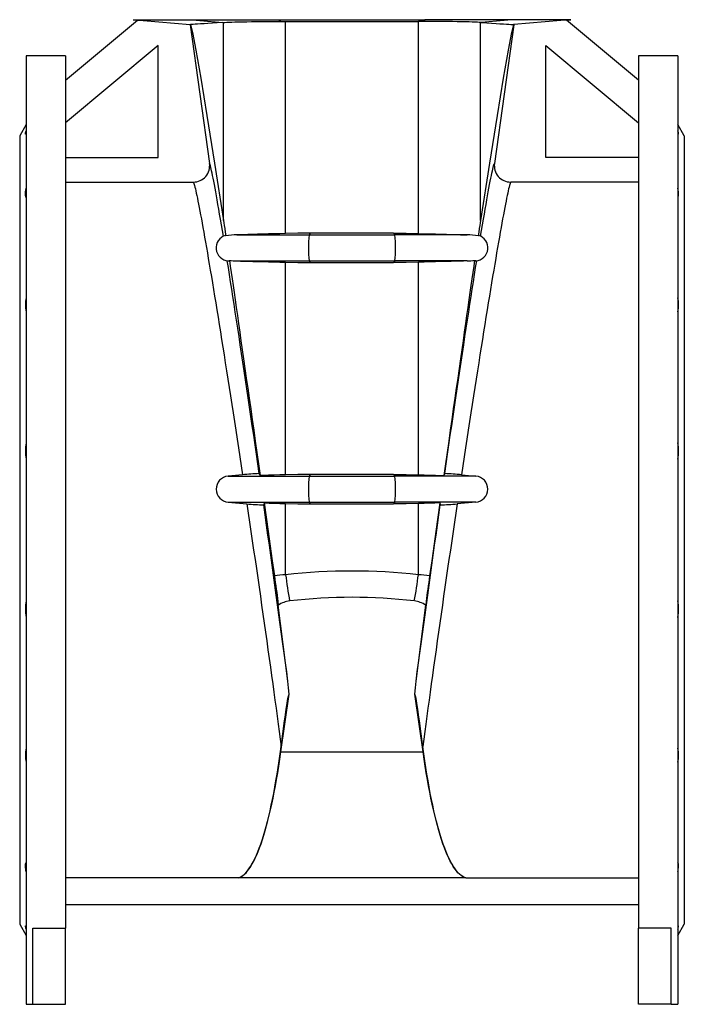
# Model space of a CAD drawing. Extents: x -62 to 1625, y -174 to 2182.
# Tile 2 of 9: x 35 to 441, y 615 to 1217. Entities that reach past the tile are written whole.
import ezdxf

# ---------------------------------------------------------------- set-up
doc = ezdxf.new("R2010")
doc.units = 0
doc.layers.get('0').update_dxf_attribs({"linetype": 'CONTINUOUS'})

msp = doc.modelspace()

# ---------------------------------------------------------------- linework, layer by layer
at = {"color": 7, "linetype": 'CONTINUOUS'}
for p, q in [((63.21, 1179.59), (107.08, 1216.4)), ((104.51, 1216.62), (107.07, 1216.4)), ((104.51, 1216.62), (140.61, 1216.62)), ((140.61, 1216.62), (193.55, 1216.62)), ((140.61, 1216.62), (159.2, 1214.9)), ((193.55, 1216.62), (282.86, 1216.62)), ((193.55, 1216.62), (194.77, 1215.58)), ((282.86, 1216.62), (281.65, 1215.58)), ((335.81, 1216.62), (282.86, 1216.62)), ((335.81, 1216.62), (317.21, 1214.9)), ((371.9, 1216.62), (335.81, 1216.62)), ((413.21, 1179.59), (369.33, 1216.4)), ((369.34, 1216.4), (371.9, 1216.62)), ((139.25, 1213.59), (139.58, 1213.61)), ((139.25, 1213.56), (139.25, 1213.59)), ((139.25, 1213.59), (139.25, 1213.59)), ((139.25, 1213.56), (139.25, 1213.59)), ((139.25, 1213.56), (151.17, 1128.75)), ((159.2, 1214.9), (159.67, 1214.94)), ((159.67, 1093.92), (159.67, 1214.94)), ((194.77, 1215.58), (197.67, 1215.59)), ((197.67, 1085.87), (197.67, 1215.59)), ((281.65, 1215.58), (278.74, 1215.59)), ((278.74, 1085.87), (278.74, 1215.59)), ((317.21, 1214.9), (316.75, 1214.94)), ((316.75, 1093.92), (316.75, 1214.94)), ((337.16, 1213.56), (325.24, 1128.75)), ((337.16, 1213.59), (336.83, 1213.61)), ((337.16, 1213.56), (337.16, 1213.59)), ((337.16, 1213.59), (337.16, 1213.59)), ((337.16, 1213.56), (337.16, 1213.59)), ((119.71, 1200.89), (63.21, 1153.48)), ((119.71, 1132.36), (119.71, 1200.89)), ((356.71, 1200.89), (413.21, 1153.48)), ((356.71, 1132.36), (356.71, 1200.89)), ((63.21, 1194.59), (39.21, 1194.59)), ((39.21, 1194.59), (39.21, 614.59)), ((63.21, 1194.59), (63.21, 661.11)), ((437.21, 1194.59), (413.21, 1194.59)), ((413.21, 1194.59), (413.21, 661.11)), ((437.21, 1194.59), (437.21, 614.59)), ((39.21, 1152.52), (35.21, 1145.59)), ((441.21, 1145.59), (437.21, 1152.52)), ((35.21, 1145.59), (35.21, 663.59)), ((441.21, 1145.59), (441.21, 663.59)), ((63.21, 1132.36), (119.71, 1132.36)), ((413.21, 1132.36), (356.71, 1132.36)), ((63.21, 1117.36), (141.28, 1117.36)), ((413.21, 1117.36), (335.14, 1117.36)), ((167.93, 1085.06), (212.05, 1085.06)), ((212.75, 1086.08), (212.05, 1085.06)), ((212.05, 1085.06), (264.36, 1085.06)), ((263.66, 1086.08), (264.36, 1085.06)), ((308.48, 1085.06), (264.36, 1085.06)), ((162.51, 1069.12), (163.07, 1069.07)), ((162.51, 1069.12), (163.21, 1069.12)), ((163.21, 1069.12), (163.07, 1069.07)), ((167.93, 1069.12), (212.05, 1069.12)), ((197.67, 938.37), (197.67, 1068.31)), ((212.05, 1069.12), (264.36, 1069.12)), ((212.05, 1069.12), (212.75, 1068.1)), ((264.36, 1069.12), (263.66, 1068.1)), ((308.48, 1069.12), (264.36, 1069.12)), ((278.74, 938.37), (278.74, 1068.31)), ((313.2, 1069.12), (313.34, 1069.07)), ((313.9, 1069.12), (313.2, 1069.12)), ((313.9, 1069.12), (313.34, 1069.07)), ((171.31, 938.33), (162.52, 937.56)), ((162.52, 937.56), (212.05, 937.56)), ((212.75, 938.58), (212.05, 937.56)), ((212.05, 937.56), (264.36, 937.56)), ((263.66, 938.58), (264.36, 937.56)), ((313.89, 937.56), (264.36, 937.56)), ((305.1, 938.33), (313.89, 937.56)), ((162.59, 921.62), (173.96, 920.63)), ((162.59, 921.62), (212.05, 921.62)), ((212.05, 921.62), (264.36, 921.62)), ((212.05, 921.62), (212.75, 920.6)), ((264.36, 921.62), (263.66, 920.6)), ((313.82, 921.62), (264.36, 921.62)), ((313.82, 921.62), (302.45, 920.63)), ((197.67, 877.27), (197.67, 920.81)), ((278.74, 877.27), (278.74, 920.81)), ((199.05, 812.17), (193.2, 858.64)), ((277.36, 812.17), (283.21, 858.64)), ((194.78, 768.93), (199.73, 804.17)), ((281.63, 768.93), (276.68, 804.17)), ((194.78, 768.93), (281.63, 768.93)), ((168.7, 691.82), (63.21, 691.82)), ((168.7, 691.82), (168.7, 691.82)), ((307.71, 691.82), (168.7, 691.82)), ((307.71, 691.82), (413.21, 691.82)), ((307.71, 691.82), (307.71, 691.82)), ((63.21, 675.59), (413.21, 675.59)), ((35.21, 663.59), (39.21, 656.66)), ((437.21, 656.66), (441.21, 663.59)), ((43.21, 661.11), (63.21, 661.11)), ((43.21, 614.59), (43.21, 661.11)), ((63.21, 614.59), (63.21, 661.11)), ((433.21, 661.11), (413.21, 661.11)), ((413.21, 614.59), (413.21, 661.11)), ((433.21, 614.59), (433.21, 661.11)), ((39.21, 614.59), (43.21, 614.59)), ((43.21, 614.59), (63.21, 614.59)), ((433.21, 614.59), (413.21, 614.59)), ((433.21, 614.59), (437.21, 614.59))]:
    msp.add_line(p, q, dxfattribs=at)
for points in [[(107.08, 1216.4), (110.54, 1216.1), (139.25, 1213.59)], [(193.47, 1216.74), (193.55, 1216.62)], [(282.94, 1216.74), (282.86, 1216.62)], [(369.33, 1216.4), (365.87, 1216.1), (337.16, 1213.59)], [(159.2, 1214.9), (155.92, 1214.69), (152.92, 1214.49), (150.23, 1214.31), (147.82, 1214.16), (145.71, 1214.02), (143.89, 1213.9), (142.36, 1213.79), (141.13, 1213.71), (140.21, 1213.65), (139.58, 1213.61)], [(139.58, 1213.61), (140.81, 1208.78), (142.88, 1197.89), (145.81, 1180.94), (149.59, 1157.95), (154.21, 1128.94), (159.67, 1093.92)], [(159.67, 1214.94), (160.5, 1215), (161.64, 1215.06), (163.05, 1215.12), (164.74, 1215.17), (166.7, 1215.23), (168.91, 1215.28), (171.35, 1215.33), (174, 1215.37), (176.86, 1215.42), (179.9, 1215.46), (183.09, 1215.49), (186.41, 1215.52), (189.14, 1215.55), (191.93, 1215.57), (194.77, 1215.58)], [(197.67, 1215.59), (207.77, 1215.59), (217.89, 1215.6), (228.04, 1215.6), (238.21, 1215.6), (248.34, 1215.6), (258.47, 1215.6), (268.62, 1215.59), (278.74, 1215.59)], [(316.75, 1214.94), (315.91, 1215), (314.78, 1215.06), (313.36, 1215.12), (311.67, 1215.17), (309.72, 1215.23), (307.5, 1215.28), (305.06, 1215.33), (302.41, 1215.37), (299.56, 1215.42), (296.51, 1215.46), (293.32, 1215.49), (290, 1215.52), (287.27, 1215.55), (284.48, 1215.57), (281.65, 1215.58)], [(336.83, 1213.61), (335.6, 1208.78), (333.53, 1197.89), (330.6, 1180.94), (326.83, 1157.95), (322.21, 1128.94), (316.75, 1093.92)], [(317.21, 1214.9), (320.5, 1214.69), (323.49, 1214.49), (326.19, 1214.31), (328.59, 1214.16), (330.7, 1214.02), (332.53, 1213.9), (334.05, 1213.79), (335.28, 1213.71), (336.21, 1213.65), (336.83, 1213.61)], [(39.21, 1146.7), (39.01, 1146.58), (38.85, 1146.55), (38.74, 1146.59), (38.68, 1146.72), (38.67, 1146.92), (38.71, 1147.21), (38.81, 1147.58), (38.95, 1148.02), (39.21, 1148.7)], [(437.21, 1146.7), (437.41, 1146.58), (437.56, 1146.55), (437.67, 1146.59), (437.73, 1146.72), (437.74, 1146.92), (437.7, 1147.21), (437.6, 1147.58), (437.46, 1148.02), (437.21, 1148.7)], [(159.61, 1084.24), (159.02, 1087.82), (158.45, 1091.26), (157.89, 1094.57), (157.35, 1097.74), (156.84, 1100.77), (156.34, 1103.65), (155.86, 1106.39), (155.4, 1108.98), (154.96, 1111.42), (154.54, 1113.7), (154.14, 1115.83), (153.76, 1117.81), (153.4, 1119.63), (153.06, 1121.29), (152.75, 1122.79), (152.46, 1124.13), (152.18, 1125.31), (151.94, 1126.32), (151.71, 1127.18), (151.51, 1127.87), (151.33, 1128.39), (151.17, 1128.75)], [(316.8, 1084.24), (317.39, 1087.82), (317.97, 1091.26), (318.52, 1094.57), (319.06, 1097.74), (319.58, 1100.77), (320.07, 1103.65), (320.56, 1106.39), (321.02, 1108.98), (321.46, 1111.42), (321.88, 1113.7), (322.28, 1115.83), (322.66, 1117.81), (323.01, 1119.63), (323.35, 1121.29), (323.66, 1122.79), (323.96, 1124.13), (324.23, 1125.31), (324.48, 1126.32), (324.7, 1127.18), (324.9, 1127.87), (325.08, 1128.39), (325.24, 1128.75)], [(141.28, 1117.36), (141.43, 1117.02), (141.6, 1116.54), (141.8, 1115.91), (142.01, 1115.14), (142.25, 1114.22), (142.51, 1113.15), (142.79, 1111.95), (143.08, 1110.6), (143.4, 1109.11), (143.74, 1107.47), (144.1, 1105.7), (144.48, 1103.79), (144.88, 1101.74), (145.29, 1099.56), (145.73, 1097.24), (146.18, 1094.79), (146.65, 1092.21), (147.14, 1089.5), (147.65, 1086.66), (148.17, 1083.7), (148.71, 1080.61), (149.27, 1077.4), (149.84, 1074.08), (150.43, 1070.63), (151.03, 1067.08), (151.65, 1063.4), (152.28, 1059.63), (152.93, 1055.74), (153.59, 1051.75), (154.26, 1047.66), (154.94, 1043.47), (155.64, 1039.18), (156.35, 1034.8), (157.07, 1030.33), (157.8, 1025.78), (158.54, 1021.14), (159.29, 1016.42), (160.05, 1011.63), (160.81, 1006.76), (161.59, 1001.82), (162.37, 996.81), (163.16, 991.74), (163.96, 986.61), (164.76, 981.42), (165.57, 976.18), (166.38, 970.89), (167.19, 965.56), (168.01, 960.18), (168.83, 954.77), (169.66, 949.32), (170.49, 943.84), (171.31, 938.33)], [(335.14, 1117.36), (334.98, 1117.02), (334.81, 1116.54), (334.62, 1115.91), (334.4, 1115.14), (334.16, 1114.22), (333.9, 1113.15), (333.63, 1111.95), (333.33, 1110.6), (333.01, 1109.11), (332.67, 1107.47), (332.31, 1105.7), (331.93, 1103.79), (331.54, 1101.74), (331.12, 1099.56), (330.68, 1097.24), (330.23, 1094.79), (329.76, 1092.21), (329.27, 1089.5), (328.76, 1086.66), (328.24, 1083.7), (327.7, 1080.61), (327.14, 1077.4), (326.57, 1074.08), (325.98, 1070.63), (325.38, 1067.08), (324.76, 1063.4), (324.13, 1059.63), (323.48, 1055.74), (322.83, 1051.75), (322.15, 1047.66), (321.47, 1043.47), (320.77, 1039.18), (320.06, 1034.8), (319.34, 1030.33), (318.61, 1025.78), (317.87, 1021.14), (317.12, 1016.42), (316.37, 1011.63), (315.6, 1006.76), (314.82, 1001.82), (314.04, 996.81), (313.25, 991.74), (312.46, 986.61), (311.65, 981.42), (310.85, 976.18), (310.03, 970.89), (309.22, 965.56), (308.4, 960.18), (307.58, 954.77), (306.75, 949.32), (305.93, 943.84), (305.1, 938.33)], [(39.21, 1107.84), (39.01, 1108.15), (38.85, 1108.54), (38.74, 1109.01), (38.68, 1109.57), (38.67, 1110.18), (38.71, 1110.85), (38.81, 1111.61), (38.95, 1112.42), (39.21, 1113.54)], [(437.21, 1107.84), (437.41, 1108.15), (437.56, 1108.54), (437.67, 1109.01), (437.73, 1109.57), (437.74, 1110.18), (437.7, 1110.85), (437.6, 1111.61), (437.46, 1112.42), (437.21, 1113.54)], [(159.67, 1093.92), (159.89, 1092.44), (160.15, 1090.75), (160.44, 1088.86), (160.75, 1086.76), (161.09, 1084.46)], [(316.75, 1093.92), (316.52, 1092.44), (316.26, 1090.75), (315.98, 1088.86), (315.66, 1086.76), (315.32, 1084.46)], [(160.87, 1084.74), (160.97, 1084.69), (161.09, 1084.46)], [(197.67, 1085.87), (194.13, 1085.78), (190.64, 1085.68), (187.14, 1085.59), (183.74, 1085.49), (180.56, 1085.41), (177.54, 1085.33), (174.6, 1085.25), (171.85, 1085.17), (169.82, 1085.11), (167.93, 1085.06)], [(212.75, 1086.08), (205.21, 1086.03), (197.67, 1085.87)], [(263.66, 1086.08), (257.31, 1086.08), (250.95, 1086.08), (244.58, 1086.08), (238.21, 1086.08), (231.84, 1086.08), (225.48, 1086.08), (219.11, 1086.08), (212.75, 1086.08)], [(263.66, 1086.08), (271.21, 1086.03), (278.74, 1085.87)], [(278.74, 1085.87), (282.28, 1085.78), (285.77, 1085.68), (289.27, 1085.59), (292.67, 1085.49), (295.85, 1085.41), (298.88, 1085.33), (301.82, 1085.25), (304.56, 1085.17), (306.59, 1085.11), (308.48, 1085.06)], [(315.54, 1084.74), (315.44, 1084.69), (315.32, 1084.46)], [(181.54, 939.07), (180.69, 944.99), (179.84, 950.87), (178.99, 956.73), (178.15, 962.55), (177.31, 968.32), (176.47, 974.06), (175.64, 979.74), (174.81, 985.37), (173.99, 990.94), (173.18, 996.45), (172.37, 1001.9), (171.56, 1007.28), (170.77, 1012.58), (169.98, 1017.8), (169.21, 1022.95), (168.44, 1028.01), (167.68, 1032.98), (166.93, 1037.86), (166.2, 1042.65), (165.47, 1047.34), (164.76, 1051.92), (164.06, 1056.4), (163.37, 1060.77), (162.7, 1065.03), (162.04, 1069.18)], [(163.3, 1069.42), (163.27, 1069.21), (163.21, 1069.12)], [(163.3, 1069.42), (163.82, 1065.88), (164.36, 1062.14), (164.93, 1058.21), (165.52, 1054.1), (166.15, 1049.8), (166.79, 1045.32), (167.46, 1040.66), (168.16, 1035.83), (168.88, 1030.83), (169.62, 1025.66), (170.38, 1020.33), (171.17, 1014.84), (171.98, 1009.19), (172.81, 1003.39), (173.65, 997.44), (174.52, 991.35), (175.41, 985.11), (176.32, 978.74), (177.24, 972.25), (178.19, 965.62), (179.15, 958.87), (180.12, 952.01), (181.11, 945.03), (182.12, 937.95)], [(167.93, 1069.12), (170.06, 1069.06), (172.37, 1069), (174.93, 1068.92), (177.65, 1068.85), (180.69, 1068.77), (183.87, 1068.68), (187.27, 1068.59), (190.78, 1068.49), (194.19, 1068.4), (197.67, 1068.31)], [(197.67, 1068.31), (205.2, 1068.15), (212.75, 1068.1)], [(212.75, 1068.1), (219.11, 1068.1), (225.47, 1068.1), (231.84, 1068.1), (238.21, 1068.1), (244.57, 1068.1), (250.93, 1068.1), (257.3, 1068.1), (263.66, 1068.1)], [(278.74, 1068.31), (271.21, 1068.15), (263.66, 1068.1)], [(308.48, 1069.12), (306.35, 1069.06), (304.04, 1069), (301.48, 1068.92), (298.76, 1068.85), (295.73, 1068.77), (292.55, 1068.68), (289.15, 1068.59), (285.64, 1068.49), (282.23, 1068.4), (278.74, 1068.31)], [(313.11, 1069.42), (312.59, 1065.88), (312.05, 1062.14), (311.48, 1058.21), (310.89, 1054.1), (310.27, 1049.8), (309.62, 1045.32), (308.95, 1040.66), (308.25, 1035.83), (307.54, 1030.83), (306.79, 1025.66), (306.03, 1020.33), (305.24, 1014.84), (304.44, 1009.19), (303.61, 1003.39), (302.76, 997.44), (301.89, 991.35), (301, 985.11), (300.09, 978.74), (299.17, 972.25), (298.22, 965.62), (297.27, 958.87), (296.29, 952.01), (295.3, 945.03), (294.3, 937.95)], [(294.88, 939.07), (295.72, 944.99), (296.57, 950.87), (297.42, 956.73), (298.26, 962.55), (299.1, 968.32), (299.94, 974.06), (300.77, 979.74), (301.6, 985.37), (302.42, 990.94), (303.24, 996.45), (304.05, 1001.9), (304.85, 1007.28), (305.64, 1012.58), (306.43, 1017.8), (307.21, 1022.95), (307.97, 1028.01), (308.73, 1032.98), (309.48, 1037.86), (310.21, 1042.65), (310.94, 1047.34), (311.65, 1051.92), (312.35, 1056.4), (313.04, 1060.77), (313.71, 1065.03), (314.37, 1069.18)], [(313.11, 1069.42), (313.14, 1069.21), (313.2, 1069.12)], [(197.67, 938.37), (194.13, 938.28), (190.64, 938.18), (187.14, 938.09), (183.74, 937.99), (182.12, 937.95)], [(212.75, 938.58), (205.21, 938.53), (197.67, 938.37)], [(263.66, 938.58), (257.31, 938.58), (250.95, 938.58), (244.58, 938.58), (238.21, 938.58), (231.84, 938.58), (225.48, 938.58), (219.11, 938.58), (212.75, 938.58)], [(263.66, 938.58), (271.21, 938.53), (278.74, 938.37)], [(278.74, 938.37), (282.28, 938.28), (285.77, 938.18), (289.27, 938.09), (292.67, 937.99), (294.3, 937.95)], [(184.5, 921.17), (184.39, 920.46), (184.26, 919.95)], [(184.5, 921.17), (187.58, 921.08), (190.78, 920.99), (194.19, 920.9), (197.67, 920.81)], [(184.5, 921.17), (185.73, 912.48), (186.97, 903.67), (188.23, 894.76), (189.51, 885.75), (190.79, 876.65)], [(291.92, 921.17), (288.83, 921.08), (285.64, 920.99), (282.23, 920.9), (278.74, 920.81)], [(291.92, 921.17), (290.69, 912.48), (289.44, 903.67), (288.18, 894.76), (286.91, 885.75), (285.62, 876.65)], [(291.92, 921.17), (292.02, 920.46), (292.15, 919.95)], [(173.96, 920.63), (174.8, 914.97), (175.63, 909.3), (176.47, 903.62), (177.3, 897.95), (178.13, 892.28), (178.96, 886.62), (179.78, 880.97), (180.59, 875.34), (181.4, 869.73), (182.21, 864.15), (183, 858.59), (183.79, 853.07), (184.57, 847.58), (185.34, 842.14), (186.11, 836.74), (186.86, 831.38), (187.6, 826.08), (188.34, 820.83), (189.06, 815.65), (189.76, 810.52), (190.46, 805.47), (191.15, 800.48), (191.82, 795.57), (192.47, 790.73), (193.11, 785.98), (193.74, 781.31), (194.36, 776.72), (194.95, 772.23)], [(199.05, 812.17), (198.3, 817.79), (197.55, 823.47), (196.78, 829.22), (196, 835.03), (195.21, 840.89), (194.41, 846.81), (193.6, 852.76), (192.78, 858.76), (191.95, 864.79), (191.12, 870.86), (190.28, 876.95), (189.43, 883.06), (188.58, 889.2), (187.72, 895.34), (186.86, 901.49), (186, 907.65), (185.13, 913.8), (184.26, 919.95)], [(197.67, 920.81), (205.2, 920.65), (212.75, 920.6)], [(212.75, 920.6), (219.11, 920.6), (225.47, 920.6), (231.84, 920.6), (238.21, 920.6), (244.57, 920.6), (250.93, 920.6), (257.3, 920.6), (263.66, 920.6)], [(278.74, 920.81), (271.21, 920.65), (263.66, 920.6)], [(277.36, 812.17), (278.11, 817.79), (278.87, 823.47), (279.64, 829.22), (280.42, 835.03), (281.21, 840.89), (282.01, 846.81), (282.82, 852.76), (283.64, 858.76), (284.46, 864.79), (285.3, 870.86), (286.14, 876.95), (286.98, 883.06), (287.83, 889.2), (288.69, 895.34), (289.55, 901.49), (290.42, 907.65), (291.28, 913.8), (292.15, 919.95)], [(302.45, 920.63), (301.62, 914.97), (300.78, 909.3), (299.94, 903.62), (299.11, 897.95), (298.28, 892.28), (297.45, 886.62), (296.63, 880.97), (295.82, 875.34), (295.01, 869.73), (294.2, 864.15), (293.41, 858.59), (292.62, 853.07), (291.84, 847.58), (291.07, 842.14), (290.3, 836.74), (289.55, 831.38), (288.81, 826.08), (288.08, 820.83), (287.36, 815.65), (286.65, 810.52), (285.95, 805.47), (285.27, 800.48), (284.6, 795.57), (283.94, 790.73), (283.3, 785.98), (282.67, 781.31), (282.06, 776.72), (281.46, 772.23)], [(190.79, 876.65), (191.08, 874.59), (191.36, 872.55), (191.65, 870.46), (191.93, 868.42), (192.19, 866.48), (192.44, 864.6), (192.68, 862.75), (192.91, 860.98), (193.2, 858.64)], [(285.62, 876.65), (285.33, 874.59), (285.05, 872.55), (284.76, 870.46), (284.48, 868.42), (284.22, 866.48), (283.97, 864.6), (283.73, 862.75), (283.5, 860.98), (283.21, 858.64)], [(199.73, 804.17), (199.46, 808.17), (199.05, 812.17)], [(276.68, 804.17), (276.95, 808.17), (277.36, 812.17)], [(194.95, 772.23), (195.98, 780.04), (197.02, 787.82), (197.52, 791.5), (198.03, 795.12), (198.56, 798.63), (198.81, 800.14), (199.07, 801.58), (199.34, 802.9), (199.53, 803.62), (199.73, 804.17)], [(281.46, 772.23), (280.43, 780.04), (279.39, 787.82), (278.89, 791.5), (278.38, 795.12), (277.85, 798.63), (277.6, 800.14), (277.35, 801.58), (277.07, 802.9), (276.88, 803.62), (276.68, 804.17)], [(168.7, 691.82), (169.65, 692.17), (170.59, 692.66), (171.54, 693.3), (172.48, 694.1), (173.42, 695.04), (174.35, 696.14), (175.28, 697.38), (176.2, 698.76), (177.11, 700.3), (178.02, 701.98), (178.92, 703.8), (179.81, 705.77), (180.7, 707.88), (181.57, 710.13), (182.43, 712.51), (183.28, 715.04), (184.12, 717.69), (184.95, 720.48), (185.77, 723.41), (186.57, 726.46), (187.36, 729.63), (188.13, 732.93), (188.89, 736.36), (189.63, 739.9), (190.36, 743.56), (191.07, 747.34), (191.76, 751.22), (192.44, 755.22), (193.09, 759.32), (193.73, 763.52), (194.35, 767.83), (194.95, 772.23)], [(307.71, 691.82), (306.76, 692.17), (305.82, 692.66), (304.87, 693.3), (303.93, 694.1), (303, 695.04), (302.06, 696.14), (301.13, 697.38), (300.21, 698.76), (299.3, 700.3), (298.39, 701.98), (297.49, 703.8), (296.6, 705.77), (295.72, 707.88), (294.84, 710.13), (293.98, 712.51), (293.13, 715.04), (292.29, 717.69), (291.46, 720.48), (290.65, 723.41), (289.84, 726.46), (289.06, 729.63), (288.28, 732.93), (287.52, 736.36), (286.78, 739.9), (286.06, 743.56), (285.35, 747.34), (284.65, 751.22), (283.98, 755.22), (283.32, 759.32), (282.68, 763.52), (282.06, 767.83), (281.46, 772.23)], [(168.7, 691.82), (169.66, 692.16), (170.63, 692.66), (171.58, 693.31), (172.54, 694.11), (173.49, 695.07), (174.44, 696.17), (175.38, 697.43), (176.32, 698.84), (177.25, 700.39), (178.17, 702.1), (179.09, 703.95), (180, 705.94), (180.89, 708.08), (181.78, 710.36), (182.66, 712.78), (183.52, 715.34), (184.38, 718.03), (185.22, 720.87), (186.05, 723.83), (186.86, 726.93), (187.66, 730.15), (188.45, 733.5), (189.22, 736.98), (189.98, 740.57), (190.72, 744.29), (191.44, 748.12), (192.14, 752.06), (192.83, 756.12), (193.5, 760.29), (194.15, 764.55), (194.78, 768.93)], [(307.71, 691.82), (306.75, 692.16), (305.79, 692.66), (304.83, 693.31), (303.87, 694.11), (302.92, 695.07), (301.97, 696.17), (301.03, 697.43), (300.09, 698.84), (299.16, 700.39), (298.24, 702.1), (297.32, 703.95), (296.42, 705.94), (295.52, 708.08), (294.63, 710.36), (293.76, 712.78), (292.89, 715.34), (292.04, 718.03), (291.19, 720.87), (290.37, 723.83), (289.55, 726.93), (288.75, 730.15), (287.96, 733.5), (287.19, 736.98), (286.44, 740.57), (285.7, 744.29), (284.97, 748.12), (284.27, 752.06), (283.58, 756.12), (282.91, 760.29), (282.26, 764.55), (281.63, 768.93)], [(39.21, 695.64), (39.01, 696.49), (38.85, 697.3), (38.74, 698.08), (38.68, 698.79), (38.67, 699.42), (38.71, 699.99), (38.81, 700.49), (38.95, 700.92), (39.21, 701.34)], [(437.21, 695.64), (437.41, 696.49), (437.56, 697.3), (437.67, 698.08), (437.73, 698.79), (437.74, 699.42), (437.7, 699.99), (437.6, 700.49), (437.46, 700.92), (437.21, 701.34)], [(39.21, 660.48), (39.01, 661), (38.85, 661.46), (38.74, 661.86), (38.68, 662.17), (38.67, 662.41), (38.71, 662.56), (38.81, 662.63), (38.95, 662.62), (39.21, 662.48)], [(437.21, 660.48), (437.41, 661), (437.56, 661.46), (437.67, 661.86), (437.73, 662.17), (437.74, 662.41), (437.7, 662.56), (437.6, 662.63), (437.46, 662.62), (437.21, 662.48)]]:
    msp.add_lwpolyline(points, dxfattribs=at)
for centre, radius, start, end in [((141.27, 1127.35), 10, 270.02448, 8.03707), ((335.14, 1127.35), 10, 171.96293, 269.97552), ((163.21, 1077.09), 8, 106.99181, 265), ((168.64, 1037.98), 47.08, 90.86379, 99.22179), ((272.78, 1077.09), 61.25, 172.52377, 187.47623), ((203.63, 1077.09), 61.25, 352.52377, 7.47623), ((307.77, 1037.98), 47.08, 80.77821, 89.13621), ((313.21, 1077.09), 8, 275, 73.00819), ((169.5, 1129.09), 59.99, 264.06667, 268.49672), ((306.91, 1129.09), 59.99, 271.50328, 275.93333), ((55.73, 1042.3), 17.06, 165.51097, 194.48903), ((420.69, 1042.3), 17.06, 345.51097, 14.48903), ((62.5, 952.95), 23.83, 167.80245, 192.19755), ((413.91, 952.95), 23.83, 347.80245, 12.19755), ((163.25, 929.59), 8, 95.22607, 265.3055), ((185.59, 812.22), 126.91, 91.83112, 96.45911), ((176.06, 935.52), 6.52, 21.88946, 32.98415), ((272.78, 929.59), 61.25, 172.52377, 187.47623), ((203.63, 929.59), 61.25, 352.52377, 7.47623), ((300.35, 935.52), 6.52, 147.01585, 158.11054), ((290.82, 812.22), 126.91, 83.54089, 88.16888), ((313.16, 929.59), 8, 274.6945, 84.77393), ((186.33, 1029.78), 109.85, 263.53264, 268.91921), ((290.08, 1029.78), 109.85, 271.08079, 276.46736), ((238.21, 510.35), 369.16, 83.69575, 96.30425), ((201.71, 794.38), 83, 92.79331, 97.56271), ((403.24, 900.44), 206.87, 186.43003, 190.9335), ((73.17, 900.44), 206.87, 349.0665, 353.56997), ((274.7, 794.38), 83, 82.43729, 87.20669), ((62.5, 856.23), 23.83, 167.80314, 192.19686), ((202.05, 845.36), 15.96, 96.93498, 123.65904), ((238.21, 537.46), 325.98, 83.29109, 96.70891), ((274.36, 845.36), 15.96, 56.34096, 83.06502), ((413.91, 856.23), 23.83, 347.80314, 12.19686), ((55.73, 766.88), 17.07, 165.51372, 194.48628), ((420.68, 766.88), 17.07, 345.51372, 14.48628)]:
    msp.add_arc(centre, radius, start, end, dxfattribs=at)

doc.saveas('drawing.dxf')
